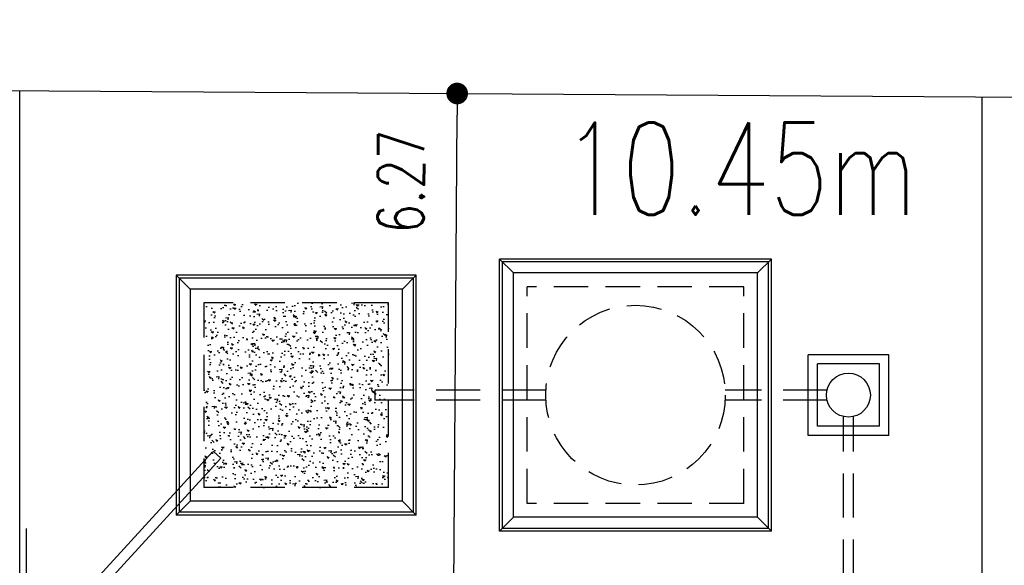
# Model space of a CAD drawing. Header units: millimetres. Extents: x 301 to 1479, y 491 to 1341.
# Tile 254 of 256: x 446.23 to 456.92, y 692.78 to 698.7. Entities that reach past the tile are written whole.
import ezdxf

# ---------------------------------------------------------------- set-up
doc = ezdxf.new("R2010")
doc.units = ezdxf.units.MM
doc.header["$LTSCALE"] = 1.5
doc.header["$MEASUREMENT"] = 0
for name, pattern in [('HIDDEN', [0.375, 0.25, -0.125]), ('HIDDEN2', [4.7625, 3.175, -1.5875]), ('PHANTOM2', [1.25, 0.625, -0.125, 0.125, -0.125, 0.125, -0.125])]:
    doc.linetypes.add(name, pattern=pattern)
for name, color, linetype in [('AP&SA', 254, 'HIDDEN'), ('Blk', 7, 'Continuous'), ('boundary', 3, 'Continuous'), ('Boundary Wall', 64, 'Continuous'), ('DIM', 6, 'Continuous'), ('Hatch Aggregate', 252, 'Continuous'), ('Kerb', 251, 'Continuous'), ('P. Septic tank', 2, 'Continuous'), ('P. Sewr Manhole', 49, 'Continuous'), ('PVC Pipe 110', 69, 'Continuous'), ('PVC Sewer Pipe 110', 24, 'Continuous'), ('TEXT', 7, 'Continuous')]:
    doc.layers.add(name, color=color, linetype=linetype)
doc.styles.add('RS1', font='romans.shx', dxfattribs={"width": 0.75, "height": 0.5})
doc.styles.add('RS2', font='romans.shx', dxfattribs={"width": 0.75, "height": 1})
doc.dimstyles.new('Souillac5', dxfattribs={"dimscale": 0.5, "dimtxt": 0.5, "dimasz": 0.47, "dimexe": 0, "dimexo": 1, "dimgap": 0.5, "dimtad": 1, "dimzin": 0, "dimdsep": 46, "dimtxsty": 'RS1', "dimblk": 'DOT', "dimcen": 3, "dimse1": 1, "dimse2": 1, "dimclrd": 6, "dimclre": 6, "dimclrt": 7, "dimaunit": 1, "dimadec": 0, "dimazin": 0, "dimtfac": 1, "dimtofl": 0, "dimtmove": 1, "dimatfit": 3, "dimfxl": 1, "dimtolj": 1, "dimtzin": 0, "dimlwe": -1, "dimarcsym": 0})

# ---------------------------------------------------------------- blocks, each defined once
blk = doc.blocks.new('SSSU-D3')
at = {"layer": 'Hatch Aggregate'}
h = blk.add_hatch(dxfattribs=at)
h.set_pattern_fill('AR-CONC', color=256, scale=0.03, angle=90)
h.set_pattern_definition([(140, (33579.427, -774173.30486), (0.018825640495, 0.21517805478), [0.0225, -0.2475]), (85, (33579.427, -774173.30486), (-0.22565764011, -0.041625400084), [0.018, -0.198]), (190.45144446, (33579.42857, -774173.28693), (-0.20683199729, 0.17355265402), [0.0191220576, -0.2103426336]), (136.1842, (33579.367, -774173.30486), (0.04965578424, 0.3201723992), [0.03375, -0.37125]), (186.63563549, (33579.37114, -774173.27818), (-0.29223558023, 0.2803985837), [0.0286831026, -0.315514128]), (81.18416399, (33579.367, -774173.30486), (-0.29223558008, 0.28039858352), [0.027, -0.2970000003]), (111, (33579.382, -774173.27486), (0.1207856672, 0.179072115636), [0.0225, -0.2475]), (56, (33579.382, -774173.27486), (-0.217545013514, 0.072994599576), [0.018, -0.198]), (161.45144474, (33579.39207, -774173.25994), (-0.09675934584, 0.25206671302), [0.019122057, -0.2103426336]), (127.5, (33579.427, -774173.304864), (-0.0998681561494, 0.003647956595), [0, -0.1956, 0, -0.201, 0, -0.19875]), (97.5, (33579.427, -774173.30486), (-0.118323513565, 0.078920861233), [0, -0.1146, 0, -0.1911, 0, -0.07575]), (57.5, (33579.427, -774173.371764), (0.00676646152, 0.160146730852), [0, -0.075, 0, -0.234, 0, -0.3105]), (47.5, (33579.427, -774173.40176), (-0.0300314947, 0.174955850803), [0, -0.0975, 0, -0.1554, 0, -0.2205])])
h.paths.add_polyline_path([(8.45, 11.8), (10.455, 11.8), (10.455, 9.8), (8.45, 9.8)])
at = {"layer": 'AP&SA', "linetype": 'HIDDEN'}
for p, q in [((14.31, 11.975), (11.96, 11.975)), ((11.96, 9.625), (11.96, 11.975)), ((14.31, 9.625), (14.31, 11.975)), ((10.455, 11.8), (8.45, 11.8)), ((8.45, 11.8), (8.45, 9.8)), ((10.455, 9.8), (10.455, 11.8)), ((10.455, 9.8), (8.45, 9.8)), ((14.31, 9.625), (11.96, 9.625))]:
    blk.add_line(p, q, dxfattribs=at)
at = {"layer": 'Boundary Wall', "linetype": 'ByBlock'}
blk.add_line((6.525, 7.8), (6.525, 9.355), dxfattribs=at)
at = {"layer": 'Kerb'}
for p, q in [((14.61, 12.275), (11.66, 12.275)), ((11.66, 9.325), (11.66, 12.275)), ((11.66, 12.275), (11.81, 12.125)), ((14.58, 12.245), (11.69, 12.245)), ((11.69, 9.355), (11.69, 12.245)), ((14.61, 12.275), (14.46, 12.125)), ((14.58, 9.355), (14.58, 12.245)), ((14.61, 9.325), (14.61, 12.275)), ((8.15, 12.1), (8.15, 9.5)), ((10.755, 12.1), (8.15, 12.1)), ((8.3, 11.95), (8.15, 12.1)), ((10.605, 11.95), (10.755, 12.1)), ((10.755, 9.5), (10.755, 12.1)), ((14.46, 12.125), (11.81, 12.125)), ((11.81, 9.475), (11.81, 12.125)), ((14.46, 9.475), (14.46, 12.125)), ((8.18, 12.07), (8.18, 9.53)), ((10.725, 12.07), (8.18, 12.07)), ((10.725, 9.53), (10.725, 12.07)), ((10.605, 11.95), (8.3, 11.95)), ((8.3, 11.95), (8.3, 9.65)), ((10.605, 9.65), (10.605, 11.95)), ((15.885, 11.238), (15.01, 11.238)), ((15.01, 10.363), (15.01, 11.238)), ((15.885, 10.363), (15.885, 11.238)), ((15.785, 11.138), (15.11, 11.138)), ((15.11, 10.463), (15.11, 11.138)), ((15.785, 10.463), (15.785, 11.138)), ((15.785, 10.463), (15.11, 10.463)), ((15.885, 10.363), (15.01, 10.363)), ((8.3, 9.65), (8.15, 9.5)), ((10.605, 9.65), (8.3, 9.65)), ((10.605, 9.65), (10.755, 9.5)), ((10.725, 9.53), (8.18, 9.53)), ((10.755, 9.5), (8.15, 9.5)), ((11.66, 9.325), (11.81, 9.475)), ((14.46, 9.475), (11.81, 9.475)), ((14.61, 9.325), (14.46, 9.475)), ((14.61, 9.325), (11.66, 9.325)), ((14.58, 9.355), (11.69, 9.355))]:
    blk.add_line(p, q, dxfattribs=at)
at = {"layer": 'P. Septic tank', "linetype": 'HIDDEN'}
blk.add_circle((13.135, 10.8), 0.975, dxfattribs=at)
at = {"layer": 'P. Sewr Manhole'}
blk.add_circle((15.447, 10.8), 0.238, dxfattribs=at)
at = {"layer": 'PVC Pipe 110', "linetype": 'PHANTOM2', "ltscale": 2}
for p, q in [((7.278, 8.8), (8.551, 10.192)), ((8.551, 10.192), (8.632, 10.118)), ((7.427, 8.8), (8.632, 10.118))]:
    blk.add_line(p, q, dxfattribs=at)
at = {"layer": 'PVC Sewer Pipe 110', "linetype": 'HIDDEN2'}
blk.add_line((10.305, 10.855), (10.305, 10.745), dxfattribs=at)
at = {"layer": 'PVC Sewer Pipe 110', "linetype": 'HIDDEN2', "ltscale": 0.1}
for p, q in [((12.162, 10.855), (10.305, 10.855)), ((15.216, 10.855), (14.108, 10.855)), ((12.162, 10.745), (10.305, 10.745)), ((15.216, 10.745), (14.108, 10.745)), ((15.392, 7.331), (15.392, 10.569)), ((15.502, 7.331), (15.502, 10.569))]:
    blk.add_line(p, q, dxfattribs=at)
blk = doc.blocks.new('_DOT')
at = {"color": 0, "linetype": 'ByBlock'}
blk.add_line((-0.5, 0), (-1, 0), dxfattribs=at)
at = {"color": 0, "linetype": 'ByBlock', "const_width": 0.5}
blk.add_lwpolyline([(-0.25, 0, 1), (0.25, 0, 1)], format="xyb", close=True, dxfattribs=at)
blk = doc.blocks.new('*D251')
at = {"layer": 'DEFPOINTS', "color": 0, "transparency": 16777216}
for p in [(450.983, 697.898), (450.983, 697.898), (450.941, 691.626)]:
    blk.add_point(p, dxfattribs=at)
at = {"layer": 'DIM', "color": 6, "lineweight": -2, "transparency": 16777216}
blk.add_line((450.943, 691.861), (450.981, 697.663), dxfattribs=at)
at = {"layer": 'DIM', "color": 6, "lineweight": -2, "transparency": 16777216, "xscale": 0.235, "yscale": 0.235, "zscale": 0.235}
for p, rotation in [((450.983, 697.898), 89.62136057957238), ((450.941, 691.626), 269.6213605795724)]:
    blk.add_blockref('_DOT', p, dxfattribs=dict(at, rotation=rotation))
at = {"layer": 'DIM', "color": 7, "transparency": 16777216, "insert": (450.372, 696.942), "char_height": 0.5, "attachment_point": 5, "rotation": 89.6214, "style": 'RS1'}
blk.add_mtext('\\A1;6.27', dxfattribs=at)

msp = doc.modelspace()

# ---------------------------------------------------------------- linework, layer by layer
at = {"layer": 'boundary', "linetype": 'Continuous'}
for p, q in [((329.8894, 698.6981), (498.3111, 697.585)), ((446.2336, 678.769), (446.2336, 697.9292)), ((456.6836, 678.769), (456.6836, 697.8601))]:
    msp.add_line(p, q, dxfattribs=at)

# ---------------------------------------------------------------- block references
at = {"layer": 'Blk'}
msp.add_blockref('SSSU-D3', (439.7836, 683.8262), dxfattribs=at)

# ---------------------------------------------------------------- texts
at = {"layer": 'TEXT', "style": 'RS2', "width": 0.75}
msp.add_text('10.45m', height=1, dxfattribs=at).set_placement((452.1245, 696.5827))

# ---------------------------------------------------------------- dimensions: what is measured, and where the dimension line sits
at = {"layer": 'DIM'}
dim = msp.add_linear_dim(base=(450.9825, 697.8978), p1=(450.9411, 691.6262), p2=(450.9825, 697.8978), angle=89.62136, dimstyle='Souillac5', override={"dimtmove": 2}, dxfattribs=at)
dim.commit()
dim.dimension.update_dxf_attribs({"geometry": '*D251', "text_midpoint": (450.372, 696.9415), "dimtype": 161})

doc.saveas('drawing.dxf')
